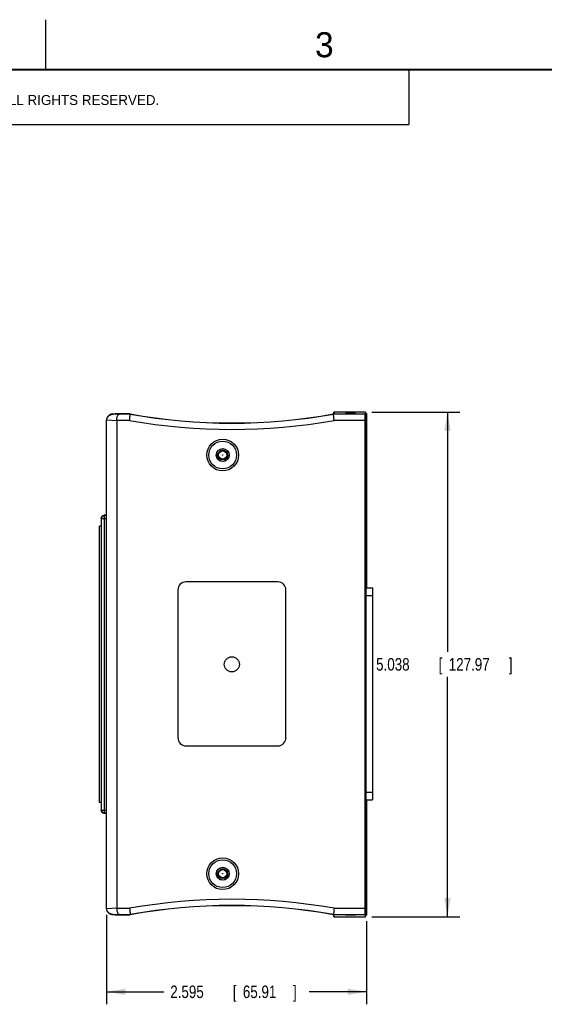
# Model space of a CAD drawing. Header units: inches. Extents: x 0 to 22, y 0 to 17.
# Tile 6 of 20: x 5.2 to 10.5, y 7.2 to 17. Entities that reach past the tile are written whole.
import ezdxf

# ---------------------------------------------------------------- set-up
doc = ezdxf.new("R2010")
doc.units = ezdxf.units.IN
doc.header["$LTSCALE"] = 1.21
doc.header["$MEASUREMENT"] = 0
doc.layers.get('0').update_dxf_attribs({"linetype": 'CONTINUOUS'})
doc.layers.add('DIMENSIONS', color=7, linetype='CONTINUOUS')
doc.styles.get("Standard").update_dxf_attribs({"font": 'txt', "width": 0.8})
doc.dimstyles.new('DIMSTYLE_1', dxfattribs={"dimtxt": 0.125, "dimasz": 0.1875, "dimexe": 0.18, "dimexo": 0.0625, "dimgap": 0.09, "dimtad": 0, "dimtih": 1, "dimtoh": 1, "dimdec": 3, "dimzin": 4, "dimdsep": 46, "dimtxsty": 'STANDARD', "dimblk": '_FILLED', "dimblk1": '_FILLED', "dimblk2": '_FILLED', "dimcen": 0.09, "dimadec": 0, "dimazin": 0, "dimtp": 0.01, "dimtm": 0.01, "dimtfac": 1, "dimtdec": 3, "dimtofl": 0, "dimtmove": 0, "dimatfit": 3, "dimldrblk": '_FILLED', "dimfxl": 1, "dimtolj": 1, "dimtzin": 4, "dimarcsym": 0})

# ---------------------------------------------------------------- blocks, each defined once
blk = doc.blocks.new('_FILLED')
at = {"color": 0, "linetype": 'BYBLOCK'}
blk.add_solid([(0, 0), (-1, 0.167), (-1, -0.167)], dxfattribs=at)
blk = doc.blocks.new('*D0')
at = {"layer": 'DIMENSIONS', "color": 2, "linetype": 'CONTINUOUS'}
for p, q in [((8.7543, 13.083), (9.6349, 13.083)), ((9.5099, 13.083), (9.5099, 10.6888)), ((9.5099, 8.0447), (9.5099, 10.4388)), ((8.7543, 8.0447), (9.6349, 8.0447))]:
    blk.add_line(p, q, dxfattribs=at)
at = {"layer": 'DIMENSIONS', "color": 2, "linetype": 'CONTINUOUS', "xscale": 0.1875, "yscale": 0.1875, "zscale": 0.1875}
for p, rotation in [((9.5099, 13.083), 90), ((9.5099, 8.0447), 270)]:
    blk.add_blockref('_FILLED', p, dxfattribs=dict(at, rotation=rotation))
at = {"layer": 'DIMENSIONS', "color": 2, "linetype": 'CONTINUOUS', "width": 0.8}
for s, p in [('5.038', (8.7974, 10.5013)), ('[', (9.4224, 10.5013)), ('127.97', (9.5224, 10.5013)), (']', (10.1224, 10.5013))]:
    blk.add_text(s, height=0.125, dxfattribs=at).set_placement(p)
blk = doc.blocks.new('*D1')
at = {"layer": 'DIMENSIONS', "color": 2, "linetype": 'CONTINUOUS'}
for p, q in [((6.1068, 8.0616), (6.1068, 7.1697)), ((8.7018, 8.0013), (8.7018, 7.1697)), ((6.1068, 7.2947), (6.6793, 7.2947)), ((8.7018, 7.2947), (8.1293, 7.2947))]:
    blk.add_line(p, q, dxfattribs=at)
at = {"layer": 'DIMENSIONS', "color": 2, "linetype": 'CONTINUOUS', "xscale": 0.1875, "yscale": 0.1875, "zscale": 0.1875, "rotation": 180}
blk.add_blockref('_FILLED', (6.1068, 7.2947), dxfattribs=at)
at = {"layer": 'DIMENSIONS', "color": 2, "linetype": 'CONTINUOUS', "xscale": 0.1875, "yscale": 0.1875, "zscale": 0.1875}
blk.add_blockref('_FILLED', (8.7018, 7.2947), dxfattribs=at)
at = {"layer": 'DIMENSIONS', "color": 2, "linetype": 'CONTINUOUS', "width": 0.8}
for s, p in [('2.595', (6.7418, 7.2322)), ('[', (7.3668, 7.2322)), ('65.91', (7.4668, 7.2322)), (']', (7.9668, 7.2322))]:
    blk.add_text(s, height=0.125, dxfattribs=at).set_placement(p)

msp = doc.modelspace()

# ---------------------------------------------------------------- linework, layer by layer
at = {"color": 2, "linetype": 'CONTINUOUS'}
for p, q in [((5.5, 16.5), (5.5, 17)), ((0.4999, 16.5), (9.1249, 16.5)), ((9.1249, 16.5), (9.1249, 15.9531)), ((0.4999, 15.9531), (9.1249, 15.9531))]:
    msp.add_line(p, q, dxfattribs=at)
at = {"color": 7, "linetype": 'CONTINUOUS'}
for p, q in [((8.372, 13.0649), (8.375, 13.083)), ((8.375, 13.083), (8.3782, 13.0638)), ((8.6918, 13.083), (8.375, 13.083)), ((8.6918, 13.083), (8.6918, 13.0691)), ((6.1068, 8.1241), (6.1068, 13.0036)), ((6.1068, 13.0036), (6.2068, 12.9983)), ((6.1682, 13.0613), (6.1682, 13.0638)), ((6.3418, 13.0638), (6.1919, 13.0638)), ((6.1919, 13.0638), (6.2327, 13.0617)), ((6.3359, 12.9993), (6.2068, 12.9993)), ((6.2068, 12.9983), (6.2068, 8.1294)), ((6.3416, 13.0617), (6.2327, 13.0617)), ((6.3416, 13.0617), (6.3418, 13.0638)), ((8.372, 13.0617), (8.3718, 13.0638)), ((8.3718, 13.0638), (8.3782, 13.0638)), ((8.372, 13.0649), (8.372, 13.0638)), ((8.6847, 13.0617), (8.372, 13.0617)), ((8.6942, 12.9993), (8.3778, 12.9993)), ((8.4918, 13.0691), (8.491, 13.0638)), ((8.491, 13.0638), (8.5927, 13.0638)), ((8.4918, 13.0691), (8.4918, 13.0638)), ((8.5918, 13.0691), (8.4918, 13.0691)), ((8.5918, 13.0638), (8.5918, 13.0691)), ((8.5927, 13.0638), (8.5918, 13.0691)), ((8.6842, 12.9993), (8.6842, 8.1284)), ((8.685, 13.0638), (8.6847, 13.0617)), ((8.7018, 13.0638), (8.685, 13.0638)), ((8.6918, 13.0691), (8.7018, 13.0691)), ((8.6942, 12.9993), (8.6942, 8.1284)), ((8.695, 13.0538), (8.6947, 13.0517)), ((8.695, 13.0538), (8.695, 8.0739)), ((8.7018, 13.0691), (8.7018, 11.3286)), ((8.695, 12.5702), (8.7018, 12.5702)), ((8.695, 12.5693), (8.7018, 12.5693)), ((6.0533, 12.0219), (6.0533, 9.1058)), ((6.0558, 12.0194), (6.0533, 12.0219)), ((6.0558, 9.1083), (6.0558, 12.0194)), ((6.0558, 12.0194), (6.1041, 12.0194)), ((6.0858, 12.0494), (6.0833, 12.0518)), ((6.0858, 9.0783), (6.0858, 12.0494)), ((6.1031, 12.0494), (6.0858, 12.0494)), ((6.1068, 12.0525), (6.1006, 12.051)), ((6.1036, 12.0517), (6.1006, 12.0517)), ((6.1041, 9.1083), (6.1041, 12.0194)), ((6.0368, 9.1858), (6.0368, 11.9418)), ((6.0533, 11.9418), (6.0368, 11.9418)), ((6.8188, 11.307), (6.8188, 9.8302)), ((7.8163, 11.3871), (6.8989, 11.3871)), ((7.8964, 9.8302), (7.8964, 11.307)), ((8.695, 11.3286), (8.7599, 11.3286)), ((8.7599, 11.3286), (8.7599, 9.2101)), ((8.695, 11.2499), (8.7599, 11.2499)), ((6.8989, 9.7501), (7.8163, 9.7501)), ((8.695, 9.2889), (8.7599, 9.2889)), ((6.0533, 9.1858), (6.0368, 9.1858)), ((8.695, 9.2101), (8.7599, 9.2101)), ((8.7018, 9.2101), (8.7018, 8.0586)), ((6.0533, 9.1058), (6.0558, 9.1083)), ((6.0558, 9.1083), (6.1041, 9.1083)), ((6.0833, 9.0758), (6.0858, 9.0783)), ((6.1031, 9.0783), (6.0858, 9.0783)), ((6.1036, 9.076), (6.1006, 9.076)), ((6.1068, 9.0752), (6.1008, 9.0767)), ((8.695, 8.5584), (8.7018, 8.5584)), ((8.695, 8.5575), (8.7018, 8.5575)), ((6.2068, 8.1294), (6.1068, 8.1241)), ((6.1682, 8.0639), (6.1682, 8.0664)), ((6.2327, 8.066), (6.1919, 8.0638)), ((6.1919, 8.0638), (6.3418, 8.0638)), ((6.2068, 8.1284), (6.3359, 8.1284)), ((6.2327, 8.066), (6.3416, 8.066)), ((6.3416, 8.066), (6.3418, 8.0638)), ((8.372, 8.066), (8.3718, 8.0638)), ((8.3782, 8.0638), (8.3718, 8.0638)), ((8.372, 8.066), (8.6847, 8.066)), ((8.372, 8.0638), (8.372, 8.0628)), ((8.372, 8.0628), (8.375, 8.0447)), ((8.375, 8.0447), (8.3782, 8.0638)), ((8.3778, 8.1284), (8.6942, 8.1284)), ((8.5927, 8.0638), (8.491, 8.0638)), ((8.4918, 8.0586), (8.491, 8.0638)), ((8.4918, 8.0586), (8.4918, 8.0638)), ((8.5918, 8.0586), (8.5918, 8.0638)), ((8.5927, 8.0638), (8.5918, 8.0586)), ((8.6847, 8.066), (8.685, 8.0638)), ((8.685, 8.0638), (8.7018, 8.0638)), ((8.6947, 8.076), (8.695, 8.0739)), ((8.375, 8.0447), (8.6918, 8.0447)), ((8.5918, 8.0586), (8.4918, 8.0586)), ((8.6918, 8.0586), (8.7018, 8.0586)), ((8.6918, 8.0447), (8.6918, 8.0586))]:
    msp.add_line(p, q, dxfattribs=at)
at = {"color": 7, "linetype": 'CONTINUOUS', "const_width": 0.02}
msp.add_lwpolyline([(21.5, 16.5), (0.5, 16.5)], dxfattribs=at)
at = {"color": 7, "linetype": 'CONTINUOUS'}
for centre, radius in [((7.2653, 12.6538), 0.159), ((7.2653, 12.6538), 0.139), ((7.2653, 12.6538), 0.138), ((7.2653, 12.6538), 0.065), ((7.2653, 12.6538), 0.0633), ((7.2653, 12.6538), 0.0472), ((7.2653, 12.6538), 0.042), ((7.2653, 12.6538), 0.00204), ((7.3568, 10.5638), 0.075), ((7.2653, 8.4738), 0.159), ((7.2653, 8.4738), 0.139), ((7.2653, 8.4738), 0.138), ((7.2653, 8.4738), 0.065), ((7.2653, 8.4738), 0.0633), ((7.2653, 8.4738), 0.0472), ((7.2653, 8.4738), 0.042), ((7.2653, 8.4738), 0.00204)]:
    msp.add_circle(centre, radius, dxfattribs=at)
for centre, radius, start, end in [((7.3568, 18.7423), 5.833, 259.91983, 280.08004), ((7.3568, 18.7423), 5.7706, 259.86756, 280.13244), ((7.3568, 18.7423), 5.7685, 259.86568, 280.13432), ((6.8989, 11.307), 0.0801, 90, 180), ((7.8163, 11.307), 0.0801, 0, 90), ((6.8989, 9.8302), 0.0801, 180, 270), ((7.8163, 9.8302), 0.0801, 270, 360), ((7.3568, 2.3854), 5.833, 79.91997, 100.08018), ((7.3568, 2.3854), 5.7706, 79.86756, 100.13244), ((7.3568, 2.3854), 5.7685, 79.86568, 100.13432)]:
    msp.add_arc(centre, radius, start, end, dxfattribs=at)
for points, knots in [([(6.1068, 13.0036), (6.1068, 13.0069), (6.1076, 13.0138), (6.1113, 13.024), (6.1176, 13.0339), (6.1268, 13.0432), (6.1389, 13.0515), (6.1541, 13.0582), (6.172, 13.0628), (6.1851, 13.0638), (6.1919, 13.0638)], [0, 0, 0, 0, 0.087774, 0.179378, 0.27948, 0.391735, 0.518092, 0.660725, 0.821126, 1, 1, 1, 1]), ([(6.1682, 13.0638), (6.1637, 13.0637), (6.1546, 13.0625), (6.1417, 13.0578), (6.13, 13.0503), (6.1201, 13.0403), (6.1141, 13.0308), (6.1116, 13.0247), (6.1109, 13.023)], [0, 0, 0, 0, 0.182174, 0.365209, 0.55011, 0.737374, 0.926571, 1, 1, 1, 1]), ([(6.1693, 13.0638), (6.1692, 13.0638), (6.169, 13.0638), (6.1686, 13.0638), (6.1684, 13.0638), (6.1682, 13.0638)], [0, 0, 0, 0, 0.333405, 0.666728, 1, 1, 1, 1]), ([(6.2068, 12.9993), (6.2069, 13.0036), (6.2075, 13.0121), (6.2094, 13.0244), (6.2123, 13.0358), (6.2161, 13.0458), (6.2208, 13.0538), (6.2262, 13.0595), (6.2306, 13.0615), (6.2327, 13.0617)], [0, 0, 0, 0, 0.180867, 0.357207, 0.523809, 0.674862, 0.805171, 0.91223, 1, 1, 1, 1]), ([(6.2068, 12.9993), (6.2068, 12.9992), (6.2068, 12.999), (6.2068, 12.9987), (6.2068, 12.9984), (6.2068, 12.9983)], [0, 0, 0, 0, 0.333224, 0.666551, 1, 1, 1, 1]), ([(6.3361, 12.9993), (6.3365, 13.0038), (6.3373, 13.0126), (6.3384, 13.0252), (6.3394, 13.0366), (6.3403, 13.0463), (6.3409, 13.0537), (6.3414, 13.0586), (6.3416, 13.061), (6.3416, 13.0617)], [0, 0, 0, 0, 0.215719, 0.421249, 0.607106, 0.764459, 0.885667, 0.965365, 1, 1, 1, 1]), ([(8.367, 13.0634), (8.3681, 13.0636), (8.3696, 13.064), (8.3711, 13.0644), (8.3716, 13.0646)], [0, 0, 0, 0, 0.675522, 1, 1, 1, 1]), ([(8.3717, 13.0647), (8.3718, 13.0647), (8.3719, 13.0648), (8.3719, 13.0648), (8.372, 13.0648)], [0, 0, 0, 0, 0.592109, 1, 1, 1, 1]), ([(8.3775, 12.9993), (8.3771, 13.0038), (8.3764, 13.0126), (8.3753, 13.0252), (8.3742, 13.0366), (8.3734, 13.0463), (8.3727, 13.0537), (8.3723, 13.0586), (8.3721, 13.061), (8.372, 13.0617)], [0, 0, 0, 0, 0.215719, 0.421249, 0.607106, 0.764459, 0.885667, 0.965365, 1, 1, 1, 1]), ([(8.6847, 13.0617), (8.6846, 13.061), (8.6846, 13.0586), (8.6844, 13.0537), (8.6844, 13.0462), (8.6843, 13.0366), (8.6843, 13.0252), (8.6842, 13.0125), (8.6842, 13.0038), (8.6842, 12.9993)], [0, 0, 0, 0, 0.034741, 0.114688, 0.236118, 0.393353, 0.579036, 0.784465, 1, 1, 1, 1]), ([(8.6947, 13.0517), (8.6947, 13.0528), (8.6943, 13.0549), (8.6929, 13.0577), (8.6906, 13.0599), (8.6878, 13.0614), (8.6857, 13.0617), (8.6847, 13.0617)], [0, 0, 0, 0, 0.199858, 0.399787, 0.599803, 0.799889, 1, 1, 1, 1]), ([(8.695, 13.0538), (8.695, 13.0549), (8.6947, 13.057), (8.6932, 13.0598), (8.691, 13.0621), (8.6882, 13.0635), (8.6861, 13.0638), (8.685, 13.0638)], [0, 0, 0, 0, 0.200304, 0.400456, 0.600422, 0.800238, 1, 1, 1, 1]), ([(8.6947, 13.0517), (8.6946, 13.0511), (8.6946, 13.0491), (8.6944, 13.045), (8.6944, 13.0387), (8.6943, 13.0306), (8.6943, 13.021), (8.6942, 13.0104), (8.6942, 13.0031), (8.6942, 12.9993)], [0, 0, 0, 0, 0.034725, 0.114693, 0.236153, 0.393409, 0.579106, 0.784554, 1, 1, 1, 1]), ([(6.0533, 12.0219), (6.0533, 12.0245), (6.054, 12.0297), (6.0571, 12.037), (6.0619, 12.0433), (6.0682, 12.0481), (6.0755, 12.0512), (6.0807, 12.0518), (6.0833, 12.0518)], [0, 0, 0, 0, 0.166871, 0.333281, 0.5, 0.666719, 0.833129, 1, 1, 1, 1]), ([(6.0558, 12.0194), (6.0558, 12.022), (6.0565, 12.0273), (6.0596, 12.0346), (6.0644, 12.0409), (6.0707, 12.0457), (6.078, 12.0487), (6.0832, 12.0494), (6.0858, 12.0494)], [0, 0, 0, 0, 0.167082, 0.334283, 0.50128, 0.668484, 0.835048, 1, 1, 1, 1]), ([(6.0962, 12.0517), (6.0958, 12.0517), (6.0935, 12.0521), (6.0892, 12.0517), (6.0853, 12.0518), (6.0833, 12.0518)], [0, 0, 0, 0, 0.094093, 0.541853, 1, 1, 1, 1]), ([(6.1031, 12.0494), (6.1028, 12.0496), (6.1022, 12.0501), (6.1017, 12.0514), (6.1008, 12.0508), (6.1006, 12.051)], [0, 0, 0, 0, 0.372838, 0.741478, 1, 1, 1, 1]), ([(6.1041, 12.0194), (6.1041, 12.0219), (6.1041, 12.0268), (6.104, 12.0338), (6.1038, 12.0397), (6.1037, 12.0445), (6.1033, 12.0474), (6.1034, 12.0491), (6.1031, 12.0494)], [0, 0, 0, 0, 0.252868, 0.48937, 0.694014, 0.853559, 0.957692, 1, 1, 1, 1]), ([(6.0833, 9.0758), (6.0807, 9.0758), (6.0755, 9.0765), (6.0682, 9.0796), (6.0619, 9.0844), (6.0571, 9.0907), (6.054, 9.098), (6.0533, 9.1032), (6.0533, 9.1058)], [0, 0, 0, 0, 0.166871, 0.333281, 0.5, 0.666719, 0.833129, 1, 1, 1, 1]), ([(6.0558, 9.1083), (6.0558, 9.1057), (6.0565, 9.1004), (6.0596, 9.0931), (6.0644, 9.0868), (6.0707, 9.082), (6.078, 9.079), (6.0832, 9.0783), (6.0858, 9.0783)], [0, 0, 0, 0, 0.167082, 0.334283, 0.50128, 0.668484, 0.835048, 1, 1, 1, 1]), ([(6.1006, 9.0758), (6.0987, 9.0758), (6.0949, 9.0758), (6.0892, 9.0758), (6.0853, 9.0758), (6.0833, 9.0758)], [0, 0, 0, 0, 0.325707, 0.659218, 1, 1, 1, 1]), ([(6.1006, 9.0767), (6.1008, 9.0769), (6.1017, 9.0763), (6.1022, 9.0776), (6.1028, 9.0781), (6.1031, 9.0783)], [0, 0, 0, 0, 0.258522, 0.627162, 1, 1, 1, 1]), ([(6.1031, 9.0783), (6.1034, 9.0786), (6.1033, 9.0803), (6.1037, 9.0832), (6.1038, 9.088), (6.104, 9.0939), (6.1041, 9.1009), (6.1041, 9.1058), (6.1041, 9.1083)], [0, 0, 0, 0, 0.042308, 0.146441, 0.305986, 0.51063, 0.747132, 1, 1, 1, 1]), ([(6.1919, 8.0638), (6.1851, 8.0638), (6.172, 8.0649), (6.1541, 8.0695), (6.1389, 8.0762), (6.1268, 8.0845), (6.1176, 8.0938), (6.1113, 8.1037), (6.1076, 8.1139), (6.1068, 8.1208), (6.1068, 8.1241)], [0, 0, 0, 0, 0.178874, 0.339275, 0.481908, 0.608265, 0.72052, 0.820622, 0.912226, 1, 1, 1, 1]), ([(6.1682, 8.0639), (6.1637, 8.064), (6.1546, 8.0652), (6.1417, 8.0699), (6.13, 8.0774), (6.1201, 8.0874), (6.1141, 8.0969), (6.1116, 8.1029), (6.1109, 8.1047)], [0, 0, 0, 0, 0.182174, 0.365209, 0.55011, 0.737374, 0.926571, 1, 1, 1, 1]), ([(6.1682, 8.0639), (6.1684, 8.0639), (6.1686, 8.0639), (6.169, 8.0639), (6.1692, 8.0639), (6.1693, 8.0639)], [0, 0, 0, 0, 0.333271, 0.666595, 1, 1, 1, 1]), ([(6.2068, 8.1284), (6.2068, 8.1285), (6.2068, 8.1287), (6.2068, 8.129), (6.2068, 8.1293), (6.2068, 8.1294)], [0, 0, 0, 0, 0.333224, 0.666551, 1, 1, 1, 1]), ([(6.2068, 8.1284), (6.2069, 8.1241), (6.2075, 8.1156), (6.2094, 8.1033), (6.2123, 8.0919), (6.2161, 8.0819), (6.2208, 8.0739), (6.2262, 8.0682), (6.2306, 8.0662), (6.2327, 8.066)], [0, 0, 0, 0, 0.180867, 0.357207, 0.523809, 0.674862, 0.805171, 0.91223, 1, 1, 1, 1]), ([(6.3361, 8.1284), (6.3365, 8.1239), (6.3373, 8.1151), (6.3384, 8.1025), (6.3394, 8.0911), (6.3403, 8.0814), (6.3409, 8.074), (6.3414, 8.0691), (6.3416, 8.0667), (6.3416, 8.066)], [0, 0, 0, 0, 0.215719, 0.421249, 0.607106, 0.764459, 0.885667, 0.965365, 1, 1, 1, 1]), ([(8.372, 8.0628), (8.372, 8.0628), (8.372, 8.0629), (8.3719, 8.0629), (8.3718, 8.063), (8.3717, 8.063)], [0, 0, 0, 0, 0.204833, 0.529175, 1, 1, 1, 1]), ([(8.3775, 8.1284), (8.3771, 8.1239), (8.3764, 8.1151), (8.3753, 8.1025), (8.3742, 8.0911), (8.3734, 8.0814), (8.3727, 8.074), (8.3723, 8.0691), (8.3721, 8.0667), (8.372, 8.066)], [0, 0, 0, 0, 0.215719, 0.421249, 0.607106, 0.764459, 0.885667, 0.965365, 1, 1, 1, 1]), ([(8.6842, 8.1284), (8.6842, 8.1239), (8.6842, 8.1152), (8.6843, 8.1025), (8.6843, 8.0911), (8.6844, 8.0815), (8.6844, 8.074), (8.6846, 8.0691), (8.6846, 8.0667), (8.6847, 8.066)], [0, 0, 0, 0, 0.215547, 0.420974, 0.606652, 0.763883, 0.885311, 0.965258, 1, 1, 1, 1]), ([(8.6947, 8.076), (8.6947, 8.0749), (8.6943, 8.0728), (8.6929, 8.07), (8.6906, 8.0678), (8.6878, 8.0663), (8.6857, 8.066), (8.6847, 8.066)], [0, 0, 0, 0, 0.199858, 0.399787, 0.599803, 0.799889, 1, 1, 1, 1]), ([(8.695, 8.0739), (8.695, 8.0728), (8.6947, 8.0707), (8.6932, 8.0679), (8.691, 8.0656), (8.6882, 8.0642), (8.6861, 8.0638), (8.685, 8.0638)], [0, 0, 0, 0, 0.200304, 0.400456, 0.600422, 0.800238, 1, 1, 1, 1]), ([(8.6942, 8.1284), (8.6942, 8.1246), (8.6942, 8.1173), (8.6943, 8.1067), (8.6943, 8.0971), (8.6944, 8.089), (8.6944, 8.0827), (8.6946, 8.0786), (8.6946, 8.0766), (8.6947, 8.076)], [0, 0, 0, 0, 0.215469, 0.420933, 0.606634, 0.763886, 0.885334, 0.965287, 1, 1, 1, 1])]:
    msp.add_open_spline(points, degree=3, knots=knots, dxfattribs=at)
for points in [[(6.1693, 13.0638), (6.1752, 13.0638), (6.1811, 13.0638), (6.1869, 13.0638)], [(6.2068, 13.0638), (6.2119, 13.0639), (6.217, 13.0639), (6.2221, 13.0639)], [(8.3641, 13.0627), (8.3651, 13.0629), (8.3661, 13.0631), (8.367, 13.0634)], [(8.3716, 13.0646), (8.3716, 13.0647), (8.3717, 13.0647), (8.3717, 13.0647)], [(6.1006, 12.051), (6.0991, 12.051), (6.0977, 12.0514), (6.0962, 12.0517)], [(6.1869, 8.0639), (6.1811, 8.0639), (6.1752, 8.0639), (6.1693, 8.0639)], [(8.367, 8.0643), (8.3661, 8.0646), (8.3651, 8.0648), (8.3641, 8.065)], [(8.3701, 8.0635), (8.3691, 8.0638), (8.3681, 8.0641), (8.367, 8.0643)], [(8.3717, 8.063), (8.3712, 8.0632), (8.3707, 8.0634), (8.3701, 8.0635)]]:
    msp.add_open_spline(points, degree=3, dxfattribs=at)

# ---------------------------------------------------------------- texts
at = {"color": 2, "linetype": 'CONTINUOUS'}
for s, height, p in [('3', 0.25, (8.1875, 16.625)), ('NATIONAL INSTRUMENTS CORPORATION AND ITS LICENSORS.  ALL RIGHTS RESERVED.', 0.1, (0.851, 16.1482))]:
    msp.add_text(s, height=height, dxfattribs=at).set_placement(p)

# ---------------------------------------------------------------- dimensions: what is measured, and where the dimension line sits
at = {"layer": 'DIMENSIONS', "color": 2, "linetype": 'CONTINUOUS'}
dim = msp.add_linear_dim(base=(9.5099, 8.0447), p1=(8.7543, 13.083), p2=(8.7543, 8.0447), angle=270, dimstyle='DIMSTYLE_1', dxfattribs=at)
dim.commit()
dim.dimension.update_dxf_attribs({"geometry": '*D0', "text_midpoint": (9.5099, 10.5638), "dimtype": 160})
dim = msp.add_linear_dim(base=(8.7018, 7.2947), p1=(6.1068, 8.0616), p2=(8.7018, 8.0013), dimstyle='DIMSTYLE_1', dxfattribs=at)
dim.commit()
dim.dimension.update_dxf_attribs({"geometry": '*D1', "text_midpoint": (7.4043, 7.2947), "dimtype": 160})

doc.saveas('drawing.dxf')
